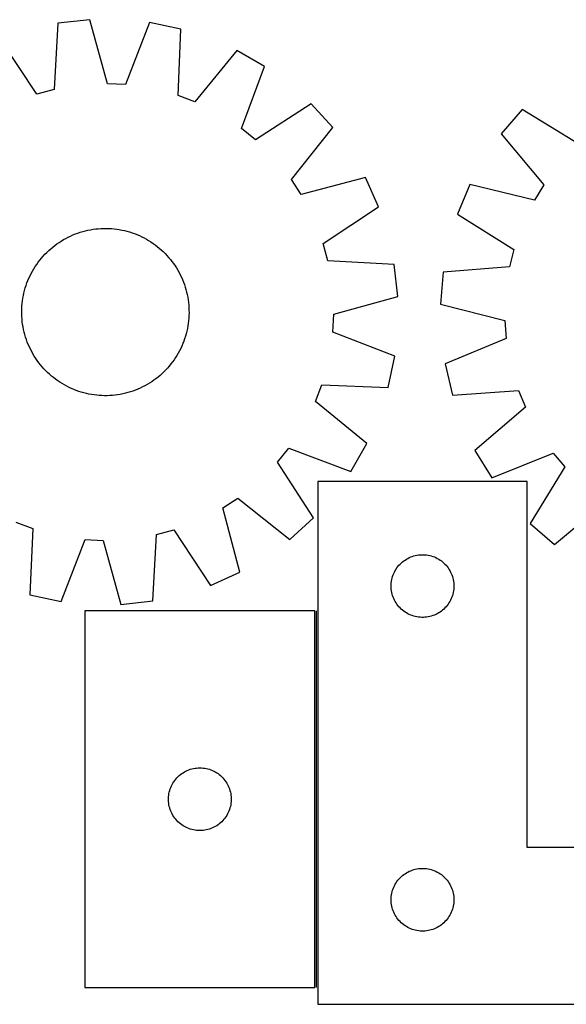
# Model space of a CAD drawing. Header units: millimetres. Extents: x 7 to 1493, y 7 to 478.
# Tile 5 of 6: x 1012 to 1274, y 7 to 478. Entities that reach past the tile are written whole.
import ezdxf

# ---------------------------------------------------------------- set-up
doc = ezdxf.new("R2010")
doc.units = ezdxf.units.MM
doc.layers.add('COMMON', color=5, linetype='CONTINUOUS', true_color=0x0000ff)
doc.layers.add('CUT', color=7, linetype='CONTINUOUS', true_color=0x000000)

msp = doc.modelspace()

# ---------------------------------------------------------------- linework, layer by layer
at = {"layer": 'COMMON'}
msp.add_line((1154.216645, 15.033718), (1154.216645, 195.033718), dxfattribs=at)
at = {"layer": 'CUT'}
for p, q in [((1030.571183, 476.110263), (1028.837561, 444.393244)), ((1045.867602, 477.768608), (1030.571183, 476.110263)), ((1054.358187, 447.160036), (1045.867602, 477.768608)), ((1074.372073, 476.368271), (1062.922203, 446.739312)), ((1089.432289, 473.218598), (1074.372073, 476.368271)), ((1088.048746, 441.48438), (1089.432289, 473.218598)), ((1020.562687, 442.146949), (1003.029092, 468.633697)), ((1116.108924, 463.078432), (1096.063598, 438.437822)), ((1129.458738, 455.429052), (1116.108924, 463.078432)), ((1118.336498, 425.675556), (1129.458738, 455.429052)), ((1028.837561, 444.393244), (1020.562687, 442.146949)), ((1062.922203, 446.739312), (1054.358187, 447.160036)), ((1096.063598, 438.437822), (1088.048746, 441.48438)), ((1151.696242, 437.541648), (1125.017637, 420.301381)), ((1162.028881, 426.141336), (1151.696242, 437.541648)), ((1252.645703, 434.841328), (1242.604439, 423.183559)), ((1279.751435, 418.280712), (1252.645703, 434.841328)), ((1125.017637, 420.301381), (1118.336498, 425.675556)), ((1142.256667, 401.28104), (1162.028881, 426.141336)), ((1242.604439, 423.183559), (1262.998538, 398.830829)), ((1146.950096, 394.105311), (1142.256667, 401.28104)), ((1177.650493, 402.257636), (1146.950096, 394.105311)), ((1183.954526, 388.222334), (1177.650493, 402.257636)), ((1227.591336, 398.912742), (1221.643976, 384.722624)), ((1258.487932, 391.538792), (1227.591336, 398.912742)), ((1262.998538, 398.830829), (1258.487932, 391.538792)), ((1157.467779, 370.688739), (1183.954526, 388.222334)), ((1221.643976, 384.722624), (1248.565324, 367.863924)), ((1042.504125, 376.484753), (1043.71937, 376.804417)), ((1043.71937, 376.804417), (1044.944057, 377.085751)), ((1044.944057, 377.085751), (1046.176976, 377.328479)), ((1046.176976, 377.328479), (1047.416912, 377.532359)), ((1047.416912, 377.532359), (1048.662639, 377.697192)), ((1048.662639, 377.697192), (1049.91293, 377.822814)), ((1049.91293, 377.822814), (1051.166549, 377.909101)), ((1051.166549, 377.909101), (1052.42226, 377.955969)), ((1052.42226, 377.955969), (1053.678823, 377.963371)), ((1053.678823, 377.963371), (1054.935, 377.931299)), ((1054.935, 377.931299), (1056.189548, 377.859786)), ((1056.189548, 377.859786), (1057.441232, 377.748902)), ((1057.441232, 377.748902), (1058.688815, 377.598756)), ((1058.688815, 377.598756), (1059.931066, 377.409497)), ((1059.931066, 377.409497), (1061.166759, 377.181311)), ((1061.166759, 377.181311), (1062.394675, 376.914424)), ((1062.394675, 376.914424), (1063.613602, 376.609098)), ((1031.128667, 371.267655), (1032.185653, 371.947205)), ((1032.185653, 371.947205), (1033.263462, 372.593219)), ((1033.263462, 372.593219), (1034.361031, 373.205059)), ((1034.361031, 373.205059), (1035.477277, 373.782122)), ((1035.477277, 373.782122), (1036.611099, 374.323838)), ((1036.611099, 374.323838), (1037.761376, 374.829672)), ((1037.761376, 374.829672), (1038.926974, 375.299126)), ((1038.926974, 375.299126), (1040.106744, 375.731736)), ((1040.106744, 375.731736), (1041.299519, 376.127075)), ((1041.299519, 376.127075), (1042.504125, 376.484753)), ((1063.613602, 376.609098), (1064.822337, 376.265636)), ((1064.822337, 376.265636), (1066.019688, 375.884376)), ((1066.019688, 375.884376), (1067.204471, 375.465694)), ((1067.204471, 375.465694), (1068.375519, 375.010004)), ((1068.375519, 375.010004), (1069.531676, 374.517756)), ((1069.531676, 374.517756), (1070.6718, 373.989434)), ((1070.6718, 373.989434), (1071.794767, 373.425561)), ((1071.794767, 373.425561), (1072.899468, 372.826694)), ((1072.899468, 372.826694), (1073.984813, 372.193422)), ((1073.984813, 372.193422), (1075.049731, 371.526371)), ((1025.280897, 366.525884), (1026.191826, 367.391457)), ((1026.191826, 367.391457), (1027.129493, 368.227989)), ((1027.129493, 368.227989), (1028.092974, 369.034656)), ((1028.092974, 369.034656), (1029.081318, 369.810662)), ((1029.081318, 369.810662), (1030.093548, 370.555239)), ((1030.093548, 370.555239), (1031.128667, 371.267655)), ((1075.049731, 371.526371), (1076.09317, 370.826199)), ((1076.09317, 370.826199), (1077.114102, 370.093598)), ((1077.114102, 370.093598), (1078.111519, 369.32929)), ((1078.111519, 369.32929), (1079.084436, 368.534029)), ((1079.084436, 368.534029), (1080.031893, 367.708601)), ((1080.031893, 367.708601), (1080.952955, 366.853819)), ((1159.714073, 362.413865), (1157.467779, 370.688739)), ((1248.565324, 367.863924), (1246.528846, 359.534931)), ((1021.157828, 361.793273), (1021.922136, 362.790689)), ((1021.922136, 362.790689), (1022.717397, 363.763606)), ((1022.717397, 363.763606), (1023.542825, 364.711064)), ((1023.542825, 364.711064), (1024.397607, 365.632126)), ((1024.397607, 365.632126), (1025.280897, 366.525884)), ((1080.952955, 366.853819), (1081.846714, 365.970529)), ((1081.846714, 365.970529), (1082.712286, 365.0596)), ((1082.712286, 365.0596), (1083.548819, 364.121933)), ((1083.548819, 364.121933), (1084.355486, 363.158452)), ((1084.355486, 363.158452), (1085.131491, 362.170108)), ((1018.424732, 357.578639), (1019.058004, 358.663983)), ((1019.058004, 358.663983), (1019.725055, 359.728901)), ((1019.725055, 359.728901), (1020.425227, 360.772341)), ((1020.425227, 360.772341), (1021.157828, 361.793273)), ((1085.131491, 362.170108), (1085.876069, 361.157878)), ((1085.876069, 361.157878), (1086.588484, 360.122759)), ((1086.588484, 360.122759), (1087.268034, 359.065773)), ((1087.268034, 359.065773), (1087.914048, 357.987964)), ((1087.914048, 357.987964), (1088.525888, 356.890395)), ((1191.431092, 360.680243), (1159.714073, 362.413865)), ((1193.089438, 345.383824), (1191.431092, 360.680243)), ((1246.528846, 359.534931), (1214.865761, 357.000402)), ((1016.241421, 353.05469), (1016.73367, 354.210847)), ((1016.73367, 354.210847), (1017.261992, 355.350971)), ((1017.261992, 355.350971), (1017.825864, 356.473938)), ((1017.825864, 356.473938), (1018.424732, 357.578639)), ((1088.525888, 356.890395), (1089.102951, 355.774149)), ((1089.102951, 355.774149), (1089.644667, 354.640327)), ((1089.644667, 354.640327), (1090.150502, 353.49005)), ((1090.150502, 353.49005), (1090.619956, 352.324451)), ((1214.865761, 357.000402), (1213.594473, 341.666962)), ((1014.642328, 348.292773), (1014.98579, 349.501508)), ((1014.98579, 349.501508), (1015.36705, 350.698858)), ((1015.36705, 350.698858), (1015.785732, 351.883642)), ((1015.785732, 351.883642), (1016.241421, 353.05469)), ((1090.619956, 352.324451), (1091.052566, 351.144682)), ((1091.052566, 351.144682), (1091.447905, 349.951906)), ((1091.447905, 349.951906), (1091.805583, 348.747301)), ((1091.805583, 348.747301), (1092.125246, 347.532056)), ((1013.65267, 343.367985), (1013.841929, 344.610236)), ((1013.841929, 344.610236), (1014.070115, 345.84593)), ((1014.070115, 345.84593), (1014.337002, 347.073846)), ((1014.337002, 347.073846), (1014.642328, 348.292773)), ((1092.125246, 347.532056), (1092.406581, 346.307369)), ((1092.406581, 346.307369), (1092.649308, 345.07445)), ((1092.649308, 345.07445), (1092.853188, 343.834514)), ((1092.853188, 343.834514), (1093.018021, 342.588787)), ((1162.480865, 336.893239), (1193.089438, 345.383824)), ((1013.288055, 338.357994), (1013.320127, 339.61417)), ((1013.320127, 339.61417), (1013.39164, 340.868719)), ((1013.39164, 340.868719), (1013.502524, 342.120402)), ((1013.502524, 342.120402), (1013.65267, 343.367985)), ((1093.018021, 342.588787), (1093.143643, 341.338496)), ((1093.143643, 341.338496), (1093.22993, 340.084877)), ((1093.22993, 340.084877), (1093.276798, 338.829166)), ((1213.594473, 341.666962), (1244.407821, 333.95254)), ((1013.295457, 337.10143), (1013.288055, 338.357994)), ((1013.342325, 335.845719), (1013.295457, 337.10143)), ((1013.428612, 334.5921), (1013.342325, 335.845719)), ((1013.554234, 333.34181), (1013.428612, 334.5921)), ((1093.180615, 335.061878), (1093.069731, 333.810194)), ((1093.252128, 336.316426), (1093.180615, 335.061878)), ((1093.2842, 337.572602), (1093.252128, 336.316426)), ((1093.276798, 338.829166), (1093.2842, 337.572602)), ((1162.060141, 328.329223), (1162.480865, 336.893239)), ((1013.719067, 332.096082), (1013.554234, 333.34181)), ((1013.922947, 330.856147), (1013.719067, 332.096082)), ((1014.165674, 329.623228), (1013.922947, 330.856147)), ((1014.447009, 328.398541), (1014.165674, 329.623228)), ((1092.50214, 330.084667), (1092.235253, 328.856751)), ((1092.730326, 331.32036), (1092.50214, 330.084667)), ((1092.919585, 332.562611), (1092.730326, 331.32036)), ((1093.069731, 333.810194), (1092.919585, 332.562611)), ((1244.407821, 333.95254), (1245.044816, 325.40189)), ((1014.766673, 327.183295), (1014.447009, 328.398541)), ((1015.124351, 325.97869), (1014.766673, 327.183295)), ((1015.51969, 324.785914), (1015.124351, 325.97869)), ((1091.205205, 325.231738), (1090.786524, 324.046954)), ((1091.586465, 326.429088), (1091.205205, 325.231738)), ((1091.929927, 327.637824), (1091.586465, 326.429088)), ((1092.235253, 328.856751), (1091.929927, 327.637824)), ((1191.689101, 316.879353), (1162.060141, 328.329223)), ((1245.044816, 325.40189), (1215.714646, 313.206978)), ((1015.9523, 323.606145), (1015.51969, 324.785914)), ((1016.421753, 322.440547), (1015.9523, 323.606145)), ((1016.927588, 321.290269), (1016.421753, 322.440547)), ((1017.469304, 320.156448), (1016.927588, 321.290269)), ((1018.046367, 319.040202), (1017.469304, 320.156448)), ((1089.310264, 320.579626), (1088.746391, 319.456659)), ((1089.838585, 321.71975), (1089.310264, 320.579626)), ((1090.330834, 322.875906), (1089.838585, 321.71975)), ((1090.786524, 324.046954), (1090.330834, 322.875906)), ((1018.658207, 317.942633), (1018.046367, 319.040202)), ((1019.304221, 316.864823), (1018.658207, 317.942633)), ((1019.983771, 315.807838), (1019.304221, 316.864823)), ((1020.696187, 314.772719), (1019.983771, 315.807838)), ((1086.8472, 316.201695), (1086.147028, 315.158256)), ((1087.514251, 317.266613), (1086.8472, 316.201695)), ((1088.147523, 318.351958), (1087.514251, 317.266613)), ((1088.746391, 319.456659), (1088.147523, 318.351958)), ((1188.539427, 301.819137), (1191.689101, 316.879353)), ((1021.440764, 313.760488), (1020.696187, 314.772719)), ((1022.216769, 312.772145), (1021.440764, 313.760488)), ((1023.023436, 311.808664), (1022.216769, 312.772145)), ((1023.859969, 310.870997), (1023.023436, 311.808664)), ((1024.725542, 309.960068), (1023.859969, 310.870997)), ((1083.02943, 311.219533), (1082.174649, 310.298471)), ((1083.854858, 312.16699), (1083.02943, 311.219533)), ((1084.650119, 313.139907), (1083.854858, 312.16699)), ((1085.414427, 314.137324), (1084.650119, 313.139907)), ((1086.147028, 315.158256), (1085.414427, 314.137324)), ((1215.714646, 313.206978), (1219.243872, 298.23116)), ((1025.6193, 309.076777), (1024.725542, 309.960068)), ((1026.540362, 308.221996), (1025.6193, 309.076777)), ((1027.487819, 307.396568), (1026.540362, 308.221996)), ((1028.460736, 306.601307), (1027.487819, 307.396568)), ((1029.458153, 305.836999), (1028.460736, 306.601307)), ((1077.490938, 306.119935), (1076.478707, 305.375357)), ((1078.479281, 306.89594), (1077.490938, 306.119935)), ((1079.442762, 307.702607), (1078.479281, 306.89594)), ((1080.380429, 308.53914), (1079.442762, 307.702607)), ((1081.291358, 309.404712), (1080.380429, 308.53914)), ((1082.174649, 310.298471), (1081.291358, 309.404712)), ((1030.479085, 305.104397), (1029.458153, 305.836999)), ((1031.522525, 304.404226), (1030.479085, 305.104397)), ((1032.587442, 303.737175), (1031.522525, 304.404226)), ((1033.672787, 303.103903), (1032.587442, 303.737175)), ((1034.777488, 302.505035), (1033.672787, 303.103903)), ((1035.900455, 301.941162), (1034.777488, 302.505035)), ((1037.040579, 301.412841), (1035.900455, 301.941162)), ((1038.196736, 300.920592), (1037.040579, 301.412841)), ((1069.961157, 301.606759), (1068.810879, 301.100924)), ((1071.094978, 302.148475), (1069.961157, 301.606759)), ((1072.211224, 302.725538), (1071.094978, 302.148475)), ((1073.308793, 303.337378), (1072.211224, 302.725538)), ((1074.386602, 303.983392), (1073.308793, 303.337378)), ((1075.443588, 304.662942), (1074.386602, 303.983392)), ((1076.478707, 305.375357), (1075.443588, 304.662942)), ((1153.758651, 295.187827), (1156.80521, 303.202679)), ((1156.80521, 303.202679), (1188.539427, 301.819137)), ((1039.367784, 300.464902), (1038.196736, 300.920592)), ((1040.552568, 300.046221), (1039.367784, 300.464902)), ((1041.749918, 299.664961), (1040.552568, 300.046221)), ((1042.958653, 299.321498), (1041.749918, 299.664961)), ((1044.17758, 299.016173), (1042.958653, 299.321498)), ((1045.405496, 298.749286), (1044.17758, 299.016173)), ((1046.64119, 298.5211), (1045.405496, 298.749286)), ((1047.883441, 298.331841), (1046.64119, 298.5211)), ((1049.131023, 298.181695), (1047.883441, 298.331841)), ((1050.382707, 298.070811), (1049.131023, 298.181695)), ((1051.637256, 297.999297), (1050.382707, 298.070811)), ((1052.893432, 297.967226), (1051.637256, 297.999297)), ((1054.149995, 297.974628), (1052.893432, 297.967226)), ((1055.405706, 298.021495), (1054.149995, 297.974628)), ((1056.659326, 298.107783), (1055.405706, 298.021495)), ((1057.909616, 298.233405), (1056.659326, 298.107783)), ((1059.155344, 298.398237), (1057.909616, 298.233405)), ((1060.395279, 298.602118), (1059.155344, 298.398237)), ((1061.628198, 298.844845), (1060.395279, 298.602118)), ((1062.852885, 299.126179), (1061.628198, 298.844845)), ((1064.068131, 299.445843), (1062.852885, 299.126179)), ((1065.272736, 299.803521), (1064.068131, 299.445843)), ((1066.465512, 300.19886), (1065.272736, 299.803521)), ((1067.645281, 300.63147), (1066.465512, 300.19886)), ((1068.810879, 301.100924), (1067.645281, 300.63147)), ((1219.243872, 298.23116), (1250.932996, 300.416157)), ((1250.932996, 300.416157), (1254.18111, 292.480848)), ((1178.399261, 275.142502), (1153.758651, 295.187827)), ((1254.18111, 292.480848), (1230.054895, 271.819277)), ((1170.749881, 261.792688), (1178.399261, 275.142502)), ((1135.62221, 266.233789), (1140.996385, 272.914928)), ((1140.996385, 272.914928), (1170.749881, 261.792688)), ((1230.054895, 271.819277), (1238.039171, 258.667019)), ((1238.039171, 258.667019), (1267.502117, 270.537552)), ((1267.502117, 270.537552), (1273.043402, 263.994347)), ((1152.862477, 239.555184), (1135.62221, 266.233789)), ((1273.043402, 263.994347), (1256.482786, 236.888615)), ((1254.966645, 256.967559), (1154.966645, 256.967559)), ((1154.966645, 256.967559), (1154.966645, 6.967559)), ((1254.966645, 81.967559), (1254.966645, 256.967559)), ((1109.42614, 244.30133), (1116.60187, 248.994759)), ((1116.60187, 248.994759), (1141.462165, 229.222545)), ((1268.140555, 226.847351), (1292.493285, 247.24145)), ((1117.578466, 213.600933), (1109.42614, 244.30133)), ((1010.508657, 237.492775), (1018.523509, 234.446216)), ((1141.462165, 229.222545), (1152.862477, 239.555184)), ((1256.482786, 236.888615), (1268.140555, 226.847351)), ((1018.523509, 234.446216), (1017.139966, 202.711999)), ((1076.001073, 199.820334), (1077.734694, 231.537353)), ((1077.734694, 231.537353), (1086.009568, 233.783647)), ((1086.009568, 233.783647), (1103.543164, 207.2969)), ((1032.200182, 199.562325), (1043.650052, 229.191285)), ((1043.650052, 229.191285), (1052.214068, 228.770561)), ((1052.214068, 228.770561), (1060.704653, 198.161988)), ((1200.038509, 221.134897), (1200.77436, 221.369807)), ((1200.77436, 221.369807), (1201.521329, 221.566525)), ((1201.521329, 221.566525), (1202.277434, 221.724528)), ((1202.277434, 221.724528), (1203.04067, 221.843399)), ((1203.04067, 221.843399), (1203.809013, 221.922822)), ((1203.809013, 221.922822), (1204.580426, 221.962586)), ((1204.580426, 221.962586), (1205.352864, 221.962586)), ((1205.352864, 221.962586), (1206.124277, 221.922822)), ((1206.124277, 221.922822), (1206.89262, 221.843399)), ((1206.89262, 221.843399), (1207.655856, 221.724528)), ((1207.655856, 221.724528), (1208.411961, 221.566525)), ((1208.411961, 221.566525), (1209.15893, 221.369807)), ((1209.15893, 221.369807), (1209.894781, 221.134897)), ((1193.204848, 216.276701), (1193.699666, 216.869841)), ((1193.699666, 216.869841), (1194.224362, 217.436721)), ((1194.224362, 217.436721), (1194.777545, 217.975839)), ((1194.777545, 217.975839), (1195.357747, 218.485766)), ((1195.357747, 218.485766), (1195.963431, 218.965148)), ((1195.963431, 218.965148), (1196.592989, 219.412714)), ((1196.592989, 219.412714), (1197.244753, 219.827278)), ((1197.244753, 219.827278), (1197.916994, 220.207741)), ((1197.916994, 220.207741), (1198.607929, 220.553093)), ((1198.607929, 220.553093), (1199.315727, 220.862418)), ((1199.315727, 220.862418), (1200.038509, 221.134897)), ((1209.894781, 221.134897), (1210.617563, 220.862418)), ((1210.617563, 220.862418), (1211.325361, 220.553093)), ((1211.325361, 220.553093), (1212.016296, 220.207741)), ((1212.016296, 220.207741), (1212.688537, 219.827278)), ((1212.688537, 219.827278), (1213.340301, 219.412714)), ((1213.340301, 219.412714), (1213.969859, 218.965148)), ((1213.969859, 218.965148), (1214.575543, 218.485766)), ((1214.575543, 218.485766), (1215.155745, 217.975839)), ((1215.155745, 217.975839), (1215.708928, 217.436721)), ((1215.708928, 217.436721), (1216.233624, 216.869841)), ((1216.233624, 216.869841), (1216.728442, 216.276701)), ((1103.543164, 207.2969), (1117.578466, 213.600933)), ((1190.677114, 211.529281), (1190.930893, 212.25884)), ((1190.930893, 212.25884), (1191.221891, 212.974368)), ((1191.221891, 212.974368), (1191.549339, 213.673966)), ((1191.549339, 213.673966), (1191.912366, 214.35578)), ((1191.912366, 214.35578), (1192.310012, 215.018002)), ((1192.310012, 215.018002), (1192.74122, 215.658875)), ((1192.74122, 215.658875), (1193.204848, 216.276701)), ((1216.728442, 216.276701), (1217.19207, 215.658875)), ((1217.19207, 215.658875), (1217.623278, 215.018002)), ((1217.623278, 215.018002), (1218.020924, 214.35578)), ((1218.020924, 214.35578), (1218.383951, 213.673966)), ((1218.383951, 213.673966), (1218.711399, 212.974368)), ((1218.711399, 212.974368), (1219.002397, 212.25884)), ((1219.002397, 212.25884), (1219.256176, 211.529281)), ((1189.966645, 206.967559), (1189.986534, 207.73974)), ((1189.986534, 207.73974), (1190.046147, 208.509874)), ((1190.046147, 208.509874), (1190.145327, 209.275918)), ((1190.145327, 209.275918), (1190.28381, 210.03584)), ((1190.28381, 210.03584), (1190.461229, 210.787626)), ((1190.461229, 210.787626), (1190.677114, 211.529281)), ((1219.256176, 211.529281), (1219.472061, 210.787626)), ((1219.472061, 210.787626), (1219.64948, 210.03584)), ((1219.64948, 210.03584), (1219.787963, 209.275918)), ((1219.787963, 209.275918), (1219.887143, 208.509874)), ((1219.887143, 208.509874), (1219.946756, 207.73974)), ((1219.946756, 207.73974), (1219.966645, 206.967559)), ((1017.139966, 202.711999), (1032.200182, 199.562325)), ((1189.986534, 206.195378), (1189.966645, 206.967559)), ((1190.046147, 205.425244), (1189.986534, 206.195378)), ((1190.145327, 204.6592), (1190.046147, 205.425244)), ((1190.28381, 203.899278), (1190.145327, 204.6592)), ((1190.461229, 203.147492), (1190.28381, 203.899278)), ((1190.677114, 202.405836), (1190.461229, 203.147492)), ((1219.472061, 203.147492), (1219.256176, 202.405836)), ((1219.64948, 203.899278), (1219.472061, 203.147492)), ((1219.787963, 204.6592), (1219.64948, 203.899278)), ((1219.887143, 205.425244), (1219.787963, 204.6592)), ((1219.946756, 206.195378), (1219.887143, 205.425244)), ((1219.966645, 206.967559), (1219.946756, 206.195378)), ((1060.704653, 198.161988), (1076.001073, 199.820334)), ((1190.930893, 201.676278), (1190.677114, 202.405836)), ((1191.221891, 200.96075), (1190.930893, 201.676278)), ((1191.549339, 200.261152), (1191.221891, 200.96075)), ((1191.912366, 199.579338), (1191.549339, 200.261152)), ((1192.310012, 198.917116), (1191.912366, 199.579338)), ((1192.74122, 198.276242), (1192.310012, 198.917116)), ((1193.204848, 197.658417), (1192.74122, 198.276242)), ((1217.19207, 198.276242), (1216.728442, 197.658417)), ((1217.623278, 198.917116), (1217.19207, 198.276242)), ((1218.020924, 199.579338), (1217.623278, 198.917116)), ((1218.383951, 200.261152), (1218.020924, 199.579338)), ((1218.711399, 200.96075), (1218.383951, 200.261152)), ((1219.002397, 201.676278), (1218.711399, 200.96075)), ((1219.256176, 202.405836), (1219.002397, 201.676278)), ((1043.466644, 195.033718), (1043.466644, 15.033718)), ((1153.466644, 195.033718), (1043.466644, 195.033718)), ((1153.466644, 15.033718), (1153.466644, 195.033718)), ((1193.699666, 197.065277), (1193.204848, 197.658417)), ((1194.224362, 196.498397), (1193.699666, 197.065277)), ((1194.777545, 195.959278), (1194.224362, 196.498397)), ((1195.357747, 195.449352), (1194.777545, 195.959278)), ((1195.963431, 194.96997), (1195.357747, 195.449352)), ((1196.592989, 194.522404), (1195.963431, 194.96997)), ((1197.244753, 194.10784), (1196.592989, 194.522404)), ((1197.916994, 193.727377), (1197.244753, 194.10784)), ((1198.607929, 193.382025), (1197.916994, 193.727377)), ((1199.315727, 193.072699), (1198.607929, 193.382025)), ((1200.038509, 192.800221), (1199.315727, 193.072699)), ((1210.617563, 193.072699), (1209.894781, 192.800221)), ((1211.325361, 193.382025), (1210.617563, 193.072699)), ((1212.016296, 193.727377), (1211.325361, 193.382025)), ((1212.688537, 194.10784), (1212.016296, 193.727377)), ((1213.340301, 194.522404), (1212.688537, 194.10784)), ((1213.969859, 194.96997), (1213.340301, 194.522404)), ((1214.575543, 195.449352), (1213.969859, 194.96997)), ((1215.155745, 195.959278), (1214.575543, 195.449352)), ((1215.708928, 196.498397), (1215.155745, 195.959278)), ((1216.233624, 197.065277), (1215.708928, 196.498397)), ((1216.728442, 197.658417), (1216.233624, 197.065277)), ((1200.77436, 192.565311), (1200.038509, 192.800221)), ((1201.521329, 192.368593), (1200.77436, 192.565311)), ((1202.277434, 192.21059), (1201.521329, 192.368593)), ((1203.04067, 192.091719), (1202.277434, 192.21059)), ((1203.809013, 192.012296), (1203.04067, 192.091719)), ((1204.580426, 191.972532), (1203.809013, 192.012296)), ((1205.352864, 191.972532), (1204.580426, 191.972532)), ((1206.124277, 192.012296), (1205.352864, 191.972532)), ((1206.89262, 192.091719), (1206.124277, 192.012296)), ((1207.655856, 192.21059), (1206.89262, 192.091719)), ((1208.411961, 192.368593), (1207.655856, 192.21059)), ((1209.15893, 192.565311), (1208.411961, 192.368593)), ((1209.894781, 192.800221), (1209.15893, 192.565311)), ((1090.416201, 117.690351), (1091.078423, 118.087996)), ((1091.078423, 118.087996), (1091.760237, 118.451024)), ((1091.760237, 118.451024), (1092.459835, 118.778471)), ((1092.459835, 118.778471), (1093.175363, 119.06947)), ((1093.175363, 119.06947), (1093.904921, 119.323248)), ((1093.904921, 119.323248), (1094.646577, 119.539133)), ((1094.646577, 119.539133), (1095.398363, 119.716553)), ((1095.398363, 119.716553), (1096.158285, 119.855036)), ((1096.158285, 119.855036), (1096.924329, 119.954216)), ((1096.924329, 119.954216), (1097.694463, 120.013829)), ((1097.694463, 120.013829), (1098.466644, 120.033718)), ((1098.466644, 120.033718), (1099.238825, 120.013829)), ((1099.238825, 120.013829), (1100.008959, 119.954216)), ((1100.008959, 119.954216), (1100.775003, 119.855036)), ((1100.775003, 119.855036), (1101.534925, 119.716553)), ((1101.534925, 119.716553), (1102.286711, 119.539133)), ((1102.286711, 119.539133), (1103.028366, 119.323248)), ((1103.028366, 119.323248), (1103.757925, 119.06947)), ((1103.757925, 119.06947), (1104.473453, 118.778471)), ((1104.473453, 118.778471), (1105.173051, 118.451024)), ((1105.173051, 118.451024), (1105.854865, 118.087996)), ((1105.854865, 118.087996), (1106.517087, 117.690351)), ((1085.606925, 112.75561), (1086.021489, 113.407373)), ((1086.021489, 113.407373), (1086.469055, 114.036932)), ((1086.469055, 114.036932), (1086.948437, 114.642615)), ((1086.948437, 114.642615), (1087.458363, 115.222818)), ((1087.458363, 115.222818), (1087.997482, 115.776)), ((1087.997482, 115.776), (1088.564362, 116.300696)), ((1088.564362, 116.300696), (1089.157502, 116.795515)), ((1089.157502, 116.795515), (1089.775328, 117.259143)), ((1089.775328, 117.259143), (1090.416201, 117.690351)), ((1106.517087, 117.690351), (1107.15796, 117.259143)), ((1107.15796, 117.259143), (1107.775786, 116.795515)), ((1107.775786, 116.795515), (1108.368926, 116.300696)), ((1108.368926, 116.300696), (1108.935806, 115.776)), ((1108.935806, 115.776), (1109.474924, 115.222818)), ((1109.474924, 115.222818), (1109.984851, 114.642615)), ((1109.984851, 114.642615), (1110.464233, 114.036932)), ((1110.464233, 114.036932), (1110.911799, 113.407373)), ((1110.911799, 113.407373), (1111.326363, 112.75561)), ((1083.709675, 107.722929), (1083.867678, 108.479034)), ((1083.867678, 108.479034), (1084.064396, 109.226002)), ((1084.064396, 109.226002), (1084.299306, 109.961853)), ((1084.299306, 109.961853), (1084.571784, 110.684636)), ((1084.571784, 110.684636), (1084.88111, 111.392433)), ((1084.88111, 111.392433), (1085.226462, 112.083369)), ((1085.226462, 112.083369), (1085.606925, 112.75561)), ((1111.326363, 112.75561), (1111.706826, 112.083369)), ((1111.706826, 112.083369), (1112.052178, 111.392433)), ((1112.052178, 111.392433), (1112.361504, 110.684636)), ((1112.361504, 110.684636), (1112.633982, 109.961853)), ((1112.633982, 109.961853), (1112.868892, 109.226002)), ((1112.868892, 109.226002), (1113.06561, 108.479034)), ((1113.06561, 108.479034), (1113.223613, 107.722929)), ((1083.471617, 105.419936), (1083.511381, 106.191349)), ((1083.471617, 104.647499), (1083.471617, 105.419936)), ((1083.511381, 103.876086), (1083.471617, 104.647499)), ((1083.511381, 106.191349), (1083.590804, 106.959693)), ((1083.590804, 103.107742), (1083.511381, 103.876086)), ((1083.590804, 106.959693), (1083.709675, 107.722929)), ((1113.223613, 107.722929), (1113.342484, 106.959693)), ((1113.342484, 106.959693), (1113.421907, 106.191349)), ((1113.421907, 103.876086), (1113.342484, 103.107742)), ((1113.421907, 106.191349), (1113.461671, 105.419936)), ((1113.461671, 104.647499), (1113.421907, 103.876086)), ((1113.461671, 105.419936), (1113.461671, 104.647499)), ((1083.709675, 102.344506), (1083.590804, 103.107742)), ((1083.867678, 101.588401), (1083.709675, 102.344506)), ((1084.064396, 100.841433), (1083.867678, 101.588401)), ((1084.299306, 100.105582), (1084.064396, 100.841433)), ((1084.571784, 99.382799), (1084.299306, 100.105582)), ((1084.88111, 98.675002), (1084.571784, 99.382799)), ((1112.361504, 99.382799), (1112.052178, 98.675002)), ((1112.633982, 100.105582), (1112.361504, 99.382799)), ((1112.868892, 100.841433), (1112.633982, 100.105582)), ((1113.06561, 101.588401), (1112.868892, 100.841433)), ((1113.223613, 102.344506), (1113.06561, 101.588401)), ((1113.342484, 103.107742), (1113.223613, 102.344506)), ((1085.226462, 97.984066), (1084.88111, 98.675002)), ((1085.606925, 97.311825), (1085.226462, 97.984066)), ((1086.021489, 96.660062), (1085.606925, 97.311825)), ((1086.469055, 96.030503), (1086.021489, 96.660062)), ((1086.948437, 95.42482), (1086.469055, 96.030503)), ((1087.458363, 94.844617), (1086.948437, 95.42482)), ((1087.997482, 94.291435), (1087.458363, 94.844617)), ((1088.564362, 93.766739), (1087.997482, 94.291435)), ((1108.935806, 94.291435), (1108.368926, 93.766739)), ((1109.474924, 94.844617), (1108.935806, 94.291435)), ((1109.984851, 95.42482), (1109.474924, 94.844617)), ((1110.464233, 96.030503), (1109.984851, 95.42482)), ((1110.911799, 96.660062), (1110.464233, 96.030503)), ((1111.326363, 97.311825), (1110.911799, 96.660062)), ((1111.706826, 97.984066), (1111.326363, 97.311825)), ((1112.052178, 98.675002), (1111.706826, 97.984066)), ((1089.157502, 93.27192), (1088.564362, 93.766739)), ((1089.775328, 92.808292), (1089.157502, 93.27192)), ((1090.416201, 92.377084), (1089.775328, 92.808292)), ((1091.078423, 91.979439), (1090.416201, 92.377084)), ((1091.760237, 91.616411), (1091.078423, 91.979439)), ((1092.459835, 91.288964), (1091.760237, 91.616411)), ((1093.175363, 90.997965), (1092.459835, 91.288964)), ((1093.904921, 90.744187), (1093.175363, 90.997965)), ((1094.646577, 90.528302), (1093.904921, 90.744187)), ((1095.398363, 90.350882), (1094.646577, 90.528302)), ((1096.158285, 90.212399), (1095.398363, 90.350882)), ((1096.924329, 90.113219), (1096.158285, 90.212399)), ((1097.694463, 90.053606), (1096.924329, 90.113219)), ((1098.466644, 90.033718), (1097.694463, 90.053606)), ((1099.238825, 90.053606), (1098.466644, 90.033718)), ((1100.008959, 90.113219), (1099.238825, 90.053606)), ((1100.775003, 90.212399), (1100.008959, 90.113219)), ((1101.534925, 90.350882), (1100.775003, 90.212399)), ((1102.286711, 90.528302), (1101.534925, 90.350882)), ((1103.028366, 90.744187), (1102.286711, 90.528302)), ((1103.757925, 90.997965), (1103.028366, 90.744187)), ((1104.473453, 91.288964), (1103.757925, 90.997965)), ((1105.173051, 91.616411), (1104.473453, 91.288964)), ((1105.854865, 91.979439), (1105.173051, 91.616411)), ((1106.517087, 92.377084), (1105.854865, 91.979439)), ((1107.15796, 92.808292), (1106.517087, 92.377084)), ((1107.775786, 93.27192), (1107.15796, 92.808292)), ((1108.368926, 93.766739), (1107.775786, 93.27192)), ((1454.966645, 81.967559), (1254.966645, 81.967559)), ((1198.607929, 70.553093), (1199.315727, 70.862418)), ((1199.315727, 70.862418), (1200.038509, 71.134897)), ((1200.038509, 71.134897), (1200.77436, 71.369807)), ((1200.77436, 71.369807), (1201.521329, 71.566525)), ((1201.521329, 71.566525), (1202.277434, 71.724528)), ((1202.277434, 71.724528), (1203.04067, 71.843399)), ((1203.04067, 71.843399), (1203.809013, 71.922822)), ((1203.809013, 71.922822), (1204.580426, 71.962586)), ((1204.580426, 71.962586), (1205.352864, 71.962586)), ((1205.352864, 71.962586), (1206.124277, 71.922822)), ((1206.124277, 71.922822), (1206.89262, 71.843399)), ((1206.89262, 71.843399), (1207.655856, 71.724528)), ((1207.655856, 71.724528), (1208.411961, 71.566525)), ((1208.411961, 71.566525), (1209.15893, 71.369807)), ((1209.15893, 71.369807), (1209.894781, 71.134897)), ((1209.894781, 71.134897), (1210.617563, 70.862418)), ((1210.617563, 70.862418), (1211.325361, 70.553093)), ((1192.74122, 65.658875), (1193.204848, 66.276701)), ((1193.204848, 66.276701), (1193.699666, 66.869841)), ((1193.699666, 66.869841), (1194.224362, 67.436721)), ((1194.224362, 67.436721), (1194.777545, 67.975839)), ((1194.777545, 67.975839), (1195.357747, 68.485766)), ((1195.357747, 68.485766), (1195.963431, 68.965148)), ((1195.963431, 68.965148), (1196.592989, 69.412714)), ((1196.592989, 69.412714), (1197.244753, 69.827278)), ((1197.244753, 69.827278), (1197.916994, 70.207741)), ((1197.916994, 70.207741), (1198.607929, 70.553093)), ((1211.325361, 70.553093), (1212.016296, 70.207741)), ((1212.016296, 70.207741), (1212.688537, 69.827278)), ((1212.688537, 69.827278), (1213.340301, 69.412714)), ((1213.340301, 69.412714), (1213.969859, 68.965148)), ((1213.969859, 68.965148), (1214.575543, 68.485766)), ((1214.575543, 68.485766), (1215.155745, 67.975839)), ((1215.155745, 67.975839), (1215.708928, 67.436721)), ((1215.708928, 67.436721), (1216.233624, 66.869841)), ((1216.233624, 66.869841), (1216.728442, 66.276701)), ((1216.728442, 66.276701), (1217.19207, 65.658875)), ((1190.461229, 60.787626), (1190.677114, 61.529281)), ((1190.677114, 61.529281), (1190.930893, 62.25884)), ((1190.930893, 62.25884), (1191.221891, 62.974368)), ((1191.221891, 62.974368), (1191.549339, 63.673966)), ((1191.549339, 63.673966), (1191.912366, 64.35578)), ((1191.912366, 64.35578), (1192.310012, 65.018002)), ((1192.310012, 65.018002), (1192.74122, 65.658875)), ((1217.19207, 65.658875), (1217.623278, 65.018002)), ((1217.623278, 65.018002), (1218.020924, 64.35578)), ((1218.020924, 64.35578), (1218.383951, 63.673966)), ((1218.383951, 63.673966), (1218.711399, 62.974368)), ((1218.711399, 62.974368), (1219.002397, 62.25884)), ((1219.002397, 62.25884), (1219.256176, 61.529281)), ((1219.256176, 61.529281), (1219.472061, 60.787626)), ((1189.966645, 56.967559), (1189.986534, 57.73974)), ((1189.986534, 56.195378), (1189.966645, 56.967559)), ((1189.986534, 57.73974), (1190.046147, 58.509874)), ((1190.046147, 58.509874), (1190.145327, 59.275918)), ((1190.145327, 59.275918), (1190.28381, 60.03584)), ((1190.28381, 60.03584), (1190.461229, 60.787626)), ((1219.472061, 60.787626), (1219.64948, 60.03584)), ((1219.64948, 60.03584), (1219.787963, 59.275918)), ((1219.787963, 59.275918), (1219.887143, 58.509874)), ((1219.887143, 58.509874), (1219.946756, 57.73974)), ((1219.946756, 57.73974), (1219.966645, 56.967559)), ((1219.966645, 56.967559), (1219.946756, 56.195378)), ((1190.046147, 55.425244), (1189.986534, 56.195378)), ((1190.145327, 54.6592), (1190.046147, 55.425244)), ((1190.28381, 53.899278), (1190.145327, 54.6592)), ((1190.461229, 53.147492), (1190.28381, 53.899278)), ((1190.677114, 52.405836), (1190.461229, 53.147492)), ((1190.930893, 51.676278), (1190.677114, 52.405836)), ((1219.256176, 52.405836), (1219.002397, 51.676278)), ((1219.472061, 53.147492), (1219.256176, 52.405836)), ((1219.64948, 53.899278), (1219.472061, 53.147492)), ((1219.787963, 54.6592), (1219.64948, 53.899278)), ((1219.887143, 55.425244), (1219.787963, 54.6592)), ((1219.946756, 56.195378), (1219.887143, 55.425244)), ((1191.221891, 50.96075), (1190.930893, 51.676278)), ((1191.549339, 50.261152), (1191.221891, 50.96075)), ((1191.912366, 49.579338), (1191.549339, 50.261152)), ((1192.310012, 48.917116), (1191.912366, 49.579338)), ((1192.74122, 48.276242), (1192.310012, 48.917116)), ((1193.204848, 47.658417), (1192.74122, 48.276242)), ((1193.699666, 47.065277), (1193.204848, 47.658417)), ((1216.728442, 47.658417), (1216.233624, 47.065277)), ((1217.19207, 48.276242), (1216.728442, 47.658417)), ((1217.623278, 48.917116), (1217.19207, 48.276242)), ((1218.020924, 49.579338), (1217.623278, 48.917116)), ((1218.383951, 50.261152), (1218.020924, 49.579338)), ((1218.711399, 50.96075), (1218.383951, 50.261152)), ((1219.002397, 51.676278), (1218.711399, 50.96075)), ((1194.224362, 46.498397), (1193.699666, 47.065277)), ((1194.777545, 45.959278), (1194.224362, 46.498397)), ((1195.357747, 45.449352), (1194.777545, 45.959278)), ((1195.963431, 44.96997), (1195.357747, 45.449352)), ((1196.592989, 44.522404), (1195.963431, 44.96997)), ((1197.244753, 44.10784), (1196.592989, 44.522404)), ((1197.916994, 43.727377), (1197.244753, 44.10784)), ((1198.607929, 43.382025), (1197.916994, 43.727377)), ((1199.315727, 43.072699), (1198.607929, 43.382025)), ((1200.038509, 42.800221), (1199.315727, 43.072699)), ((1200.77436, 42.565311), (1200.038509, 42.800221)), ((1201.521329, 42.368593), (1200.77436, 42.565311)), ((1209.15893, 42.565311), (1208.411961, 42.368593)), ((1209.894781, 42.800221), (1209.15893, 42.565311)), ((1210.617563, 43.072699), (1209.894781, 42.800221)), ((1211.325361, 43.382025), (1210.617563, 43.072699)), ((1212.016296, 43.727377), (1211.325361, 43.382025)), ((1212.688537, 44.10784), (1212.016296, 43.727377)), ((1213.340301, 44.522404), (1212.688537, 44.10784)), ((1213.969859, 44.96997), (1213.340301, 44.522404)), ((1214.575543, 45.449352), (1213.969859, 44.96997)), ((1215.155745, 45.959278), (1214.575543, 45.449352)), ((1215.708928, 46.498397), (1215.155745, 45.959278)), ((1216.233624, 47.065277), (1215.708928, 46.498397)), ((1202.277434, 42.21059), (1201.521329, 42.368593)), ((1203.04067, 42.091719), (1202.277434, 42.21059)), ((1203.809013, 42.012296), (1203.04067, 42.091719)), ((1204.580426, 41.972532), (1203.809013, 42.012296)), ((1205.352864, 41.972532), (1204.580426, 41.972532)), ((1206.124277, 42.012296), (1205.352864, 41.972532)), ((1206.89262, 42.091719), (1206.124277, 42.012296)), ((1207.655856, 42.21059), (1206.89262, 42.091719)), ((1208.411961, 42.368593), (1207.655856, 42.21059)), ((1043.466644, 15.033718), (1153.466644, 15.033718)), ((1154.966645, 6.967559), (1454.966645, 6.967559))]:
    msp.add_line(p, q, dxfattribs=at)

doc.saveas('drawing.dxf')
